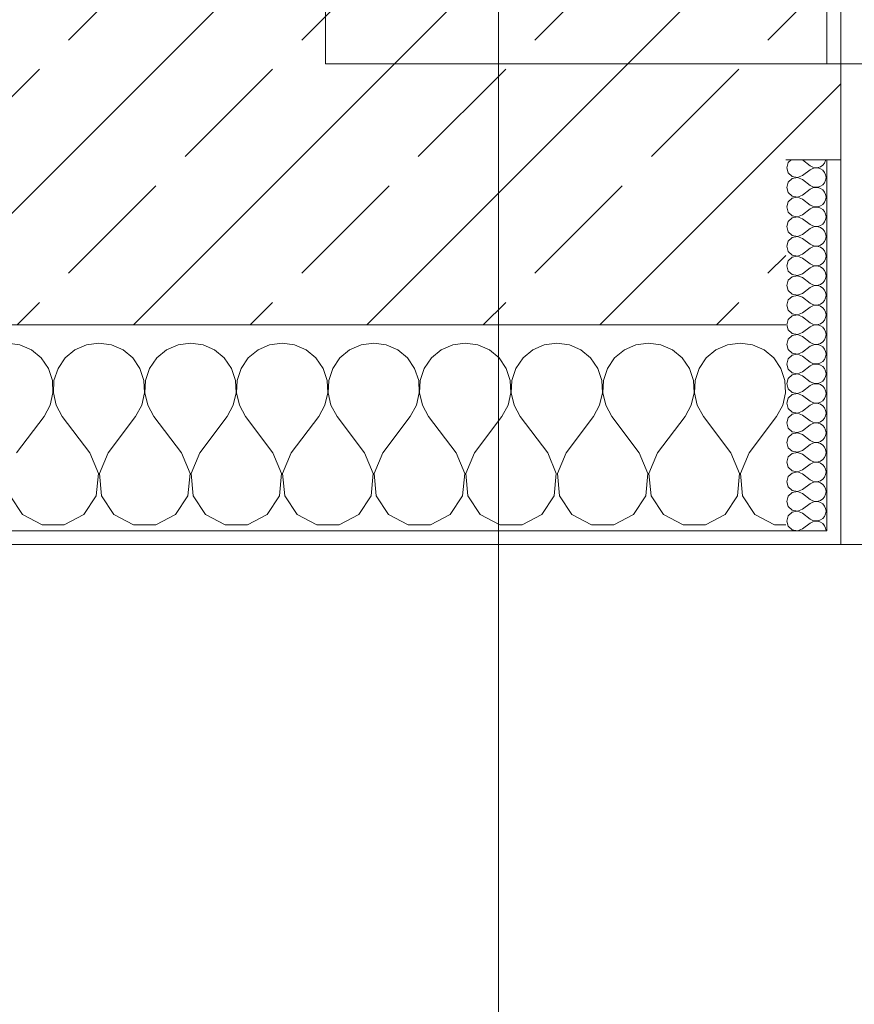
# Model space of a CAD drawing. Header units: metres. Extents: x -3.6 to 84.5, y -11 to 16.8.
# Tile 205 of 256: x 40.142 to 40.75, y -0.49 to 0.227. Entities that reach past the tile are written whole.
import ezdxf

# ---------------------------------------------------------------- set-up
doc = ezdxf.new("R2010")
doc.units = ezdxf.units.M
doc.header["$MEASUREMENT"] = 0
for name, color, linetype in [('154 - Bemaßung_ Beschriftung.Ausbau - Deckenspiegel', 7, 'Continuous'), ('604 - Struktur.Wand Aussen', 7, 'Continuous'), ('Neubau_401 - Zone.Raum_ Raumbegrenzung_ Whg.', 7, 'Continuous'), ('Neubau_653 - Abdeckung.TB Verkofferung', 7, 'Continuous')]:
    doc.layers.add(name, color=color, linetype=linetype)
doc.styles.add('ERSTELLTER_STIL_2', font='txt')
doc.dimstyles.new('ERSTELLTER_STIL__3', dxfattribs={"dimtxt": 0.1, "dimasz": 0.0532, "dimexe": 0.18, "dimexo": 0.0625, "dimgap": 0, "dimtad": 1, "dimtih": 1, "dimtoh": 1, "dimzin": 0, "dimdsep": 46, "dimtxsty": 'ERSTELLTER_STIL_2', "dimblk": 'ARROWHEAD_2', "dimblk1": 'ARROWHEAD_2', "dimblk2": 'ARROWHEAD_2', "dimcen": 0.09, "dimse1": 1, "dimse2": 1, "dimclrd": 7, "dimclre": 7, "dimclrt": 7, "dimazin": 0, "dimtfac": 1, "dimtdec": 4, "dimtmove": 0, "dimatfit": 3, "dimfxl": 1, "dimtolj": 1, "dimtzin": 0, "dimarcsym": 0})
pattern_1 = [(0, (0, 0), (0, 0.08660254), [0, -0.05]), (0, (0.025, 0.0433), (0, 0.08660254), [0, -0.05])]

# ---------------------------------------------------------------- blocks, each defined once
blk = doc.blocks.new('*X85')
at = {"layer": '604 - Struktur.Wand Aussen', "color": 7, "linetype": 'Continuous', "lineweight": 5}
for p, q in [((40.14244, -0.0096), (40.13333, -0.00833)), ((40.15086, -0.01331), (40.14244, -0.0096)), ((40.15794, -0.01918), (40.15086, -0.01331)), ((40.18248, -0.01331), (40.17539, -0.01918)), ((40.19089, -0.0096), (40.18248, -0.01331)), ((40.2, -0.00833), (40.19089, -0.0096)), ((40.20911, -0.0096), (40.2, -0.00833)), ((40.21752, -0.01331), (40.20911, -0.0096)), ((40.22461, -0.01918), (40.21752, -0.01331)), ((40.24914, -0.01331), (40.24206, -0.01918)), ((40.25756, -0.0096), (40.24914, -0.01331)), ((40.26667, -0.00833), (40.25756, -0.0096)), ((40.27578, -0.0096), (40.26667, -0.00833)), ((40.28419, -0.01331), (40.27578, -0.0096)), ((40.29127, -0.01918), (40.28419, -0.01331)), ((40.31581, -0.01331), (40.30873, -0.01918)), ((40.32422, -0.0096), (40.31581, -0.01331)), ((40.33333, -0.00833), (40.32422, -0.0096)), ((40.34244, -0.0096), (40.33333, -0.00833)), ((40.35086, -0.01331), (40.34244, -0.0096)), ((40.35794, -0.01918), (40.35086, -0.01331)), ((40.38248, -0.01331), (40.37539, -0.01918)), ((40.39089, -0.0096), (40.38248, -0.01331)), ((40.4, -0.00833), (40.39089, -0.0096)), ((40.40911, -0.0096), (40.4, -0.00833)), ((40.41752, -0.01331), (40.40911, -0.0096)), ((40.42461, -0.01918), (40.41752, -0.01331)), ((40.44914, -0.01331), (40.44206, -0.01918)), ((40.45756, -0.0096), (40.44914, -0.01331)), ((40.46667, -0.00833), (40.45756, -0.0096)), ((40.47578, -0.0096), (40.46667, -0.00833)), ((40.48419, -0.01331), (40.47578, -0.0096)), ((40.49127, -0.01918), (40.48419, -0.01331)), ((40.51581, -0.01331), (40.50873, -0.01918)), ((40.52422, -0.0096), (40.51581, -0.01331)), ((40.53333, -0.00833), (40.52422, -0.0096)), ((40.54244, -0.0096), (40.53333, -0.00833)), ((40.55086, -0.01331), (40.54244, -0.0096)), ((40.55794, -0.01918), (40.55086, -0.01331)), ((40.58248, -0.01331), (40.57539, -0.01918)), ((40.59089, -0.0096), (40.58248, -0.01331)), ((40.6, -0.00833), (40.59089, -0.0096)), ((40.60911, -0.0096), (40.6, -0.00833)), ((40.61752, -0.01331), (40.60911, -0.0096)), ((40.62461, -0.01918), (40.61752, -0.01331)), ((40.64914, -0.01331), (40.64206, -0.01918)), ((40.65756, -0.0096), (40.64914, -0.01331)), ((40.66667, -0.00833), (40.65756, -0.0096)), ((40.67578, -0.0096), (40.66667, -0.00833)), ((40.68419, -0.01331), (40.67578, -0.0096)), ((40.69127, -0.01918), (40.68419, -0.01331)), ((40.16315, -0.02676), (40.15794, -0.01918)), ((40.17539, -0.01918), (40.17019, -0.02676)), ((40.22981, -0.02676), (40.22461, -0.01918)), ((40.24206, -0.01918), (40.23685, -0.02676)), ((40.29648, -0.02676), (40.29127, -0.01918)), ((40.30873, -0.01918), (40.30352, -0.02676)), ((40.36315, -0.02676), (40.35794, -0.01918)), ((40.37539, -0.01918), (40.37019, -0.02676)), ((40.42981, -0.02676), (40.42461, -0.01918)), ((40.44206, -0.01918), (40.43685, -0.02676)), ((40.49648, -0.02676), (40.49127, -0.01918)), ((40.50873, -0.01918), (40.50352, -0.02676)), ((40.56315, -0.02676), (40.55794, -0.01918)), ((40.57539, -0.01918), (40.57019, -0.02676)), ((40.62981, -0.02676), (40.62461, -0.01918)), ((40.64206, -0.01918), (40.63685, -0.02676)), ((40.69648, -0.02676), (40.69127, -0.01918)), ((40.16609, -0.03547), (40.16315, -0.02676)), ((40.17019, -0.02676), (40.16725, -0.03547)), ((40.23275, -0.03547), (40.22981, -0.02676)), ((40.23685, -0.02676), (40.23391, -0.03547)), ((40.29942, -0.03547), (40.29648, -0.02676)), ((40.30352, -0.02676), (40.30058, -0.03547)), ((40.36609, -0.03547), (40.36315, -0.02676)), ((40.37019, -0.02676), (40.36725, -0.03547)), ((40.43275, -0.03547), (40.42981, -0.02676)), ((40.43685, -0.02676), (40.43391, -0.03547)), ((40.49942, -0.03547), (40.49648, -0.02676)), ((40.50352, -0.02676), (40.50058, -0.03547)), ((40.56609, -0.03547), (40.56315, -0.02676)), ((40.57019, -0.02676), (40.56725, -0.03547)), ((40.63275, -0.03547), (40.62981, -0.02676)), ((40.63685, -0.02676), (40.63391, -0.03547)), ((40.69942, -0.03547), (40.69648, -0.02676)), ((40.16653, -0.04466), (40.16609, -0.03547)), ((40.16725, -0.03547), (40.1668, -0.04466)), ((40.2332, -0.04466), (40.23275, -0.03547)), ((40.23391, -0.03547), (40.23347, -0.04466)), ((40.29987, -0.04466), (40.29942, -0.03547)), ((40.30058, -0.03547), (40.30013, -0.04466)), ((40.36653, -0.04466), (40.36609, -0.03547)), ((40.36725, -0.03547), (40.3668, -0.04466)), ((40.4332, -0.04466), (40.43275, -0.03547)), ((40.43391, -0.03547), (40.43347, -0.04466)), ((40.49987, -0.04466), (40.49942, -0.03547)), ((40.50058, -0.03547), (40.50013, -0.04466)), ((40.56653, -0.04466), (40.56609, -0.03547)), ((40.56725, -0.03547), (40.5668, -0.04466)), ((40.6332, -0.04466), (40.63275, -0.03547)), ((40.63391, -0.03547), (40.63347, -0.04466)), ((40.69987, -0.04466), (40.69942, -0.03547)), ((40.16445, -0.05362), (40.16653, -0.04466)), ((40.1668, -0.04466), (40.16888, -0.05362)), ((40.23112, -0.05362), (40.2332, -0.04466)), ((40.23347, -0.04466), (40.23555, -0.05362)), ((40.29778, -0.05362), (40.29987, -0.04466)), ((40.30013, -0.04466), (40.30222, -0.05362)), ((40.36445, -0.05362), (40.36653, -0.04466)), ((40.3668, -0.04466), (40.36888, -0.05362)), ((40.43112, -0.05362), (40.4332, -0.04466)), ((40.43347, -0.04466), (40.43555, -0.05362)), ((40.49778, -0.05362), (40.49987, -0.04466)), ((40.50013, -0.04466), (40.50222, -0.05362)), ((40.56445, -0.05362), (40.56653, -0.04466)), ((40.5668, -0.04466), (40.56888, -0.05362)), ((40.63112, -0.05362), (40.6332, -0.04466)), ((40.63347, -0.04466), (40.63555, -0.05362)), ((40.69778, -0.05362), (40.69987, -0.04466)), ((40.16, -0.06167), (40.16445, -0.05362)), ((40.16888, -0.05362), (40.17333, -0.06167)), ((40.22667, -0.06167), (40.23112, -0.05362)), ((40.23555, -0.05362), (40.24, -0.06167)), ((40.29333, -0.06167), (40.29778, -0.05362)), ((40.30222, -0.05362), (40.30667, -0.06167)), ((40.36, -0.06167), (40.36445, -0.05362)), ((40.36888, -0.05362), (40.37333, -0.06167)), ((40.42667, -0.06167), (40.43112, -0.05362)), ((40.43555, -0.05362), (40.44, -0.06167)), ((40.49333, -0.06167), (40.49778, -0.05362)), ((40.50222, -0.05362), (40.50667, -0.06167)), ((40.56, -0.06167), (40.56445, -0.05362)), ((40.56888, -0.05362), (40.57333, -0.06167)), ((40.62667, -0.06167), (40.63112, -0.05362)), ((40.63555, -0.05362), (40.64, -0.06167)), ((40.69333, -0.06167), (40.69778, -0.05362)), ((40.14, -0.08833), (40.16, -0.06167)), ((40.19333, -0.08833), (40.17333, -0.06167)), ((40.20667, -0.08833), (40.22667, -0.06167)), ((40.26, -0.08833), (40.24, -0.06167)), ((40.27333, -0.08833), (40.29333, -0.06167)), ((40.32667, -0.08833), (40.30667, -0.06167)), ((40.34, -0.08833), (40.36, -0.06167)), ((40.39333, -0.08833), (40.37333, -0.06167)), ((40.40667, -0.08833), (40.42667, -0.06167)), ((40.46, -0.08833), (40.44, -0.06167)), ((40.47333, -0.08833), (40.49333, -0.06167)), ((40.52667, -0.08833), (40.50667, -0.06167)), ((40.54, -0.08833), (40.56, -0.06167)), ((40.59333, -0.08833), (40.57333, -0.06167)), ((40.60667, -0.08833), (40.62667, -0.06167)), ((40.66, -0.08833), (40.64, -0.06167)), ((40.67333, -0.08833), (40.69333, -0.06167)), ((40.19962, -0.1033), (40.19333, -0.08833)), ((40.20667, -0.08833), (40.20038, -0.1033)), ((40.26629, -0.1033), (40.26, -0.08833)), ((40.27333, -0.08833), (40.26705, -0.1033)), ((40.33295, -0.1033), (40.32667, -0.08833)), ((40.34, -0.08833), (40.33371, -0.1033)), ((40.39962, -0.1033), (40.39333, -0.08833)), ((40.40667, -0.08833), (40.40038, -0.1033)), ((40.46629, -0.1033), (40.46, -0.08833)), ((40.47333, -0.08833), (40.46705, -0.1033)), ((40.53295, -0.1033), (40.52667, -0.08833)), ((40.54, -0.08833), (40.53371, -0.1033)), ((40.59962, -0.1033), (40.59333, -0.08833)), ((40.60667, -0.08833), (40.60038, -0.1033)), ((40.66629, -0.1033), (40.66, -0.08833)), ((40.67333, -0.08833), (40.66705, -0.1033)), ((40.19808, -0.11947), (40.19962, -0.1033)), ((40.20038, -0.1033), (40.20192, -0.11947)), ((40.26475, -0.11947), (40.26629, -0.1033)), ((40.26705, -0.1033), (40.26858, -0.11947)), ((40.33142, -0.11947), (40.33295, -0.1033)), ((40.33371, -0.1033), (40.33525, -0.11947)), ((40.39808, -0.11947), (40.39962, -0.1033)), ((40.40038, -0.1033), (40.40192, -0.11947)), ((40.46475, -0.11947), (40.46629, -0.1033)), ((40.46705, -0.1033), (40.46858, -0.11947)), ((40.53142, -0.11947), (40.53295, -0.1033)), ((40.53371, -0.1033), (40.53525, -0.11947)), ((40.59808, -0.11947), (40.59962, -0.1033)), ((40.60038, -0.1033), (40.60192, -0.11947)), ((40.66475, -0.11947), (40.66629, -0.1033)), ((40.66705, -0.1033), (40.66858, -0.11947)), ((40.13525, -0.11947), (40.14424, -0.13299)), ((40.1891, -0.13299), (40.19808, -0.11947)), ((40.20192, -0.11947), (40.2109, -0.13299)), ((40.25576, -0.13299), (40.26475, -0.11947)), ((40.26858, -0.11947), (40.27757, -0.13299)), ((40.32243, -0.13299), (40.33142, -0.11947)), ((40.33525, -0.11947), (40.34424, -0.13299)), ((40.3891, -0.13299), (40.39808, -0.11947)), ((40.40192, -0.11947), (40.4109, -0.13299)), ((40.45576, -0.13299), (40.46475, -0.11947)), ((40.46858, -0.11947), (40.47757, -0.13299)), ((40.52243, -0.13299), (40.53142, -0.11947)), ((40.53525, -0.11947), (40.54424, -0.13299)), ((40.5891, -0.13299), (40.59808, -0.11947)), ((40.60192, -0.11947), (40.6109, -0.13299)), ((40.65576, -0.13299), (40.66475, -0.11947)), ((40.66858, -0.11947), (40.67757, -0.13299)), ((40.14424, -0.13299), (40.15855, -0.14066)), ((40.17479, -0.14066), (40.1891, -0.13299)), ((40.2109, -0.13299), (40.22521, -0.14066)), ((40.24145, -0.14066), (40.25576, -0.13299)), ((40.27757, -0.13299), (40.29188, -0.14066)), ((40.30812, -0.14066), (40.32243, -0.13299)), ((40.34424, -0.13299), (40.35855, -0.14066)), ((40.37479, -0.14066), (40.3891, -0.13299)), ((40.4109, -0.13299), (40.42521, -0.14066)), ((40.44145, -0.14066), (40.45576, -0.13299)), ((40.47757, -0.13299), (40.49188, -0.14066)), ((40.50812, -0.14066), (40.52243, -0.13299)), ((40.54424, -0.13299), (40.55855, -0.14066)), ((40.57479, -0.14066), (40.5891, -0.13299)), ((40.6109, -0.13299), (40.62521, -0.14066)), ((40.64145, -0.14066), (40.65576, -0.13299)), ((40.67757, -0.13299), (40.69188, -0.14066)), ((40.15855, -0.14066), (40.17479, -0.14066)), ((40.22521, -0.14066), (40.24145, -0.14066)), ((40.29188, -0.14066), (40.30812, -0.14066)), ((40.35855, -0.14066), (40.37479, -0.14066)), ((40.42521, -0.14066), (40.44145, -0.14066)), ((40.49188, -0.14066), (40.50812, -0.14066)), ((40.55855, -0.14066), (40.57479, -0.14066)), ((40.62521, -0.14066), (40.64145, -0.14066)), ((40.69188, -0.14066), (40.7, -0.14066))]:
    blk.add_line(p, q, dxfattribs=at)
blk = doc.blocks.new('*X96')
at = {"layer": '604 - Struktur.Wand Aussen', "color": 7, "linetype": 'Continuous', "lineweight": 5}
for p, q in [((40.70178, 0.12304), (40.70071, 0.11929)), ((40.70392, 0.125), (40.70178, 0.12304)), ((40.71214, 0.125), (40.71786, 0.12071)), ((40.72696, 0.12116), (40.72822, 0.12267)), ((40.72822, 0.12267), (40.72901, 0.12448)), ((40.72901, 0.12448), (40.72909, 0.125)), ((40.70071, 0.11929), (40.70178, 0.11553)), ((40.70178, 0.11553), (40.70466, 0.1129)), ((40.71214, 0.11357), (40.71786, 0.11786)), ((40.71786, 0.12071), (40.71958, 0.11976)), ((40.71958, 0.11881), (40.71786, 0.11786)), ((40.71958, 0.11976), (40.7215, 0.11931)), ((40.7215, 0.11926), (40.71958, 0.11881)), ((40.7215, 0.11931), (40.72347, 0.11941)), ((40.72347, 0.11916), (40.7215, 0.11926)), ((40.72347, 0.11941), (40.72534, 0.12004)), ((40.72534, 0.11853), (40.72347, 0.11916)), ((40.72534, 0.12004), (40.72696, 0.12116)), ((40.72696, 0.11742), (40.72534, 0.11853)), ((40.72822, 0.1159), (40.72696, 0.11742)), ((40.72901, 0.11409), (40.72822, 0.1159)), ((40.70178, 0.10876), (40.70071, 0.105)), ((40.70466, 0.11139), (40.70178, 0.10876)), ((40.70466, 0.1129), (40.7085, 0.11217)), ((40.7085, 0.11211), (40.70466, 0.11139)), ((40.7085, 0.11217), (40.71214, 0.11357)), ((40.71214, 0.11071), (40.7085, 0.11211)), ((40.71214, 0.11071), (40.71786, 0.10643)), ((40.72696, 0.10687), (40.72822, 0.10839)), ((40.72822, 0.10839), (40.72901, 0.11019)), ((40.72929, 0.11214), (40.72901, 0.11409)), ((40.72901, 0.11019), (40.72929, 0.11214)), ((40.70071, 0.105), (40.70178, 0.10124)), ((40.70178, 0.10124), (40.70466, 0.09861)), ((40.71214, 0.09929), (40.71786, 0.10357)), ((40.71786, 0.10643), (40.71958, 0.10547)), ((40.71958, 0.10453), (40.71786, 0.10357)), ((40.71958, 0.10547), (40.7215, 0.10503)), ((40.7215, 0.10497), (40.71958, 0.10453)), ((40.7215, 0.10503), (40.72347, 0.10512)), ((40.72347, 0.10488), (40.7215, 0.10497)), ((40.72347, 0.10512), (40.72534, 0.10575)), ((40.72534, 0.10425), (40.72347, 0.10488)), ((40.72534, 0.10575), (40.72696, 0.10687)), ((40.72696, 0.10313), (40.72534, 0.10425)), ((40.72822, 0.10161), (40.72696, 0.10313)), ((40.72901, 0.09981), (40.72822, 0.10161)), ((40.70178, 0.09447), (40.70071, 0.09071)), ((40.70466, 0.0971), (40.70178, 0.09447)), ((40.70466, 0.09861), (40.7085, 0.09789)), ((40.7085, 0.09783), (40.70466, 0.0971)), ((40.7085, 0.09789), (40.71214, 0.09929)), ((40.71214, 0.09643), (40.7085, 0.09783)), ((40.71214, 0.09643), (40.71786, 0.09214)), ((40.72696, 0.09258), (40.72822, 0.0941)), ((40.72822, 0.0941), (40.72901, 0.09591)), ((40.72929, 0.09786), (40.72901, 0.09981)), ((40.72901, 0.09591), (40.72929, 0.09786)), ((40.70071, 0.09071), (40.70178, 0.08696)), ((40.70178, 0.08696), (40.70466, 0.08433)), ((40.71214, 0.085), (40.71786, 0.08929)), ((40.71786, 0.09214), (40.71958, 0.09119)), ((40.71958, 0.09024), (40.71786, 0.08929)), ((40.71958, 0.09119), (40.7215, 0.09074)), ((40.7215, 0.09069), (40.71958, 0.09024)), ((40.7215, 0.09074), (40.72347, 0.09084)), ((40.72347, 0.09059), (40.7215, 0.09069)), ((40.72347, 0.09084), (40.72534, 0.09147)), ((40.72534, 0.08996), (40.72347, 0.09059)), ((40.72534, 0.09147), (40.72696, 0.09258)), ((40.72696, 0.08884), (40.72534, 0.08996)), ((40.72822, 0.08733), (40.72696, 0.08884)), ((40.72901, 0.08552), (40.72822, 0.08733)), ((40.70178, 0.08018), (40.70071, 0.07643)), ((40.70466, 0.08282), (40.70178, 0.08018)), ((40.70466, 0.08433), (40.7085, 0.0836)), ((40.7085, 0.08354), (40.70466, 0.08282)), ((40.7085, 0.0836), (40.71214, 0.085)), ((40.71214, 0.08214), (40.7085, 0.08354)), ((40.71214, 0.08214), (40.71786, 0.07786)), ((40.72696, 0.0783), (40.72822, 0.07982)), ((40.72822, 0.07982), (40.72901, 0.08162)), ((40.72929, 0.08357), (40.72901, 0.08552)), ((40.72901, 0.08162), (40.72929, 0.08357)), ((40.70071, 0.07643), (40.70178, 0.07267)), ((40.70178, 0.07267), (40.70466, 0.07004)), ((40.71214, 0.07071), (40.71786, 0.075)), ((40.71786, 0.07786), (40.71958, 0.0769)), ((40.71958, 0.07595), (40.71786, 0.075)), ((40.71958, 0.0769), (40.7215, 0.07646)), ((40.7215, 0.0764), (40.71958, 0.07595)), ((40.7215, 0.07646), (40.72347, 0.07655)), ((40.72347, 0.0763), (40.7215, 0.0764)), ((40.72347, 0.07655), (40.72534, 0.07718)), ((40.72534, 0.07567), (40.72347, 0.0763)), ((40.72534, 0.07718), (40.72696, 0.0783)), ((40.72696, 0.07456), (40.72534, 0.07567)), ((40.72822, 0.07304), (40.72696, 0.07456)), ((40.72901, 0.07124), (40.72822, 0.07304)), ((40.70178, 0.0659), (40.70071, 0.06214)), ((40.70466, 0.06853), (40.70178, 0.0659)), ((40.70466, 0.07004), (40.7085, 0.06931)), ((40.7085, 0.06926), (40.70466, 0.06853)), ((40.7085, 0.06931), (40.71214, 0.07071)), ((40.71214, 0.06786), (40.7085, 0.06926)), ((40.71214, 0.06786), (40.71786, 0.06357)), ((40.72696, 0.06401), (40.72822, 0.06553)), ((40.72822, 0.06553), (40.72901, 0.06733)), ((40.72929, 0.06929), (40.72901, 0.07124)), ((40.72901, 0.06733), (40.72929, 0.06929)), ((40.70071, 0.06214), (40.70178, 0.05839)), ((40.70178, 0.05839), (40.70466, 0.05575)), ((40.71214, 0.05643), (40.71786, 0.06071)), ((40.71786, 0.06357), (40.71958, 0.06262)), ((40.71958, 0.06167), (40.71786, 0.06071)), ((40.71958, 0.06262), (40.7215, 0.06217)), ((40.7215, 0.06211), (40.71958, 0.06167)), ((40.7215, 0.06217), (40.72347, 0.06227)), ((40.72347, 0.06202), (40.7215, 0.06211)), ((40.72347, 0.06227), (40.72534, 0.0629)), ((40.72534, 0.06139), (40.72347, 0.06202)), ((40.72534, 0.0629), (40.72696, 0.06401)), ((40.72696, 0.06027), (40.72534, 0.06139)), ((40.72822, 0.05876), (40.72696, 0.06027)), ((40.72901, 0.05695), (40.72822, 0.05876)), ((40.70178, 0.05161), (40.70071, 0.04786)), ((40.70466, 0.05425), (40.70178, 0.05161)), ((40.70466, 0.05575), (40.7085, 0.05503)), ((40.7085, 0.05497), (40.70466, 0.05425)), ((40.7085, 0.05503), (40.71214, 0.05643)), ((40.71214, 0.05357), (40.7085, 0.05497)), ((40.71214, 0.05357), (40.71786, 0.04929)), ((40.72696, 0.04973), (40.72822, 0.05124)), ((40.72822, 0.05124), (40.72901, 0.05305)), ((40.72929, 0.055), (40.72901, 0.05695)), ((40.72901, 0.05305), (40.72929, 0.055)), ((40.70071, 0.04786), (40.70178, 0.0441)), ((40.70178, 0.0441), (40.70466, 0.04147)), ((40.71214, 0.04214), (40.71786, 0.04643)), ((40.71786, 0.04929), (40.71958, 0.04833)), ((40.71958, 0.04738), (40.71786, 0.04643)), ((40.71958, 0.04833), (40.7215, 0.04789)), ((40.7215, 0.04783), (40.71958, 0.04738)), ((40.7215, 0.04789), (40.72347, 0.04798)), ((40.72347, 0.04773), (40.7215, 0.04783)), ((40.72347, 0.04798), (40.72534, 0.04861)), ((40.72534, 0.0471), (40.72347, 0.04773)), ((40.72534, 0.04861), (40.72696, 0.04973)), ((40.72696, 0.04599), (40.72534, 0.0471)), ((40.72822, 0.04447), (40.72696, 0.04599)), ((40.72901, 0.04267), (40.72822, 0.04447)), ((40.70178, 0.03733), (40.70071, 0.03357)), ((40.70466, 0.03996), (40.70178, 0.03733)), ((40.70466, 0.04147), (40.7085, 0.04074)), ((40.7085, 0.04069), (40.70466, 0.03996)), ((40.7085, 0.04074), (40.71214, 0.04214)), ((40.71214, 0.03929), (40.7085, 0.04069)), ((40.71214, 0.03929), (40.71786, 0.035)), ((40.72696, 0.03544), (40.72822, 0.03696)), ((40.72822, 0.03696), (40.72901, 0.03876)), ((40.72929, 0.04071), (40.72901, 0.04267)), ((40.72901, 0.03876), (40.72929, 0.04071)), ((40.70071, 0.03357), (40.70178, 0.02982)), ((40.70178, 0.02982), (40.70466, 0.02718)), ((40.71214, 0.02786), (40.71786, 0.03214)), ((40.71786, 0.035), (40.71958, 0.03405)), ((40.71958, 0.0331), (40.71786, 0.03214)), ((40.71958, 0.03405), (40.7215, 0.0336)), ((40.7215, 0.03354), (40.71958, 0.0331)), ((40.7215, 0.0336), (40.72347, 0.0337)), ((40.72347, 0.03345), (40.7215, 0.03354)), ((40.72347, 0.0337), (40.72534, 0.03433)), ((40.72534, 0.03282), (40.72347, 0.03345)), ((40.72534, 0.03433), (40.72696, 0.03544)), ((40.72696, 0.0317), (40.72534, 0.03282)), ((40.72822, 0.03018), (40.72696, 0.0317)), ((40.72901, 0.02838), (40.72822, 0.03018)), ((40.70178, 0.02304), (40.70071, 0.01929)), ((40.70466, 0.02567), (40.70178, 0.02304)), ((40.70466, 0.02718), (40.7085, 0.02646)), ((40.7085, 0.0264), (40.70466, 0.02567)), ((40.7085, 0.02646), (40.71214, 0.02786)), ((40.71214, 0.025), (40.7085, 0.0264)), ((40.71214, 0.025), (40.71786, 0.02071)), ((40.72696, 0.02116), (40.72822, 0.02267)), ((40.72822, 0.02267), (40.72901, 0.02448)), ((40.72929, 0.02643), (40.72901, 0.02838)), ((40.72901, 0.02448), (40.72929, 0.02643)), ((40.70071, 0.01929), (40.70178, 0.01553)), ((40.70178, 0.01553), (40.70466, 0.0129)), ((40.71214, 0.01357), (40.71786, 0.01786)), ((40.71786, 0.02071), (40.71958, 0.01976)), ((40.71958, 0.01881), (40.71786, 0.01786)), ((40.71958, 0.01976), (40.7215, 0.01931)), ((40.7215, 0.01926), (40.71958, 0.01881)), ((40.7215, 0.01931), (40.72347, 0.01941)), ((40.72347, 0.01916), (40.7215, 0.01926)), ((40.72347, 0.01941), (40.72534, 0.02004)), ((40.72534, 0.01853), (40.72347, 0.01916)), ((40.72534, 0.02004), (40.72696, 0.02116)), ((40.72696, 0.01742), (40.72534, 0.01853)), ((40.72822, 0.0159), (40.72696, 0.01742)), ((40.72901, 0.01409), (40.72822, 0.0159)), ((40.70178, 0.00876), (40.70071, 0.005)), ((40.70466, 0.01139), (40.70178, 0.00876)), ((40.70466, 0.0129), (40.7085, 0.01217)), ((40.7085, 0.01211), (40.70466, 0.01139)), ((40.7085, 0.01217), (40.71214, 0.01357)), ((40.71214, 0.01071), (40.7085, 0.01211)), ((40.71214, 0.01071), (40.71786, 0.00643)), ((40.72696, 0.00687), (40.72822, 0.00839)), ((40.72822, 0.00839), (40.72901, 0.01019)), ((40.72929, 0.01214), (40.72901, 0.01409)), ((40.72901, 0.01019), (40.72929, 0.01214)), ((40.70071, 0.005), (40.70178, 0.00124)), ((40.70178, 0.00124), (40.70466, -0.00139)), ((40.71214, -0.00071), (40.71786, 0.00357)), ((40.71786, 0.00643), (40.71958, 0.00547)), ((40.71958, 0.00453), (40.71786, 0.00357)), ((40.71958, 0.00547), (40.7215, 0.00503)), ((40.7215, 0.00497), (40.71958, 0.00453)), ((40.7215, 0.00503), (40.72347, 0.00512)), ((40.72347, 0.00488), (40.7215, 0.00497)), ((40.72347, 0.00512), (40.72534, 0.00575)), ((40.72534, 0.00425), (40.72347, 0.00488)), ((40.72534, 0.00575), (40.72696, 0.00687)), ((40.72696, 0.00313), (40.72534, 0.00425)), ((40.72822, 0.00161), (40.72696, 0.00313)), ((40.72901, -0.00019), (40.72822, 0.00161)), ((40.70178, -0.00553), (40.70071, -0.00929)), ((40.70466, -0.0029), (40.70178, -0.00553)), ((40.70466, -0.00139), (40.7085, -0.00211)), ((40.7085, -0.00217), (40.70466, -0.0029)), ((40.7085, -0.00211), (40.71214, -0.00071)), ((40.71214, -0.00357), (40.7085, -0.00217)), ((40.71214, -0.00357), (40.71786, -0.00786)), ((40.72696, -0.00742), (40.72822, -0.0059)), ((40.72822, -0.0059), (40.72901, -0.00409)), ((40.72929, -0.00214), (40.72901, -0.00019)), ((40.72901, -0.00409), (40.72929, -0.00214)), ((40.70071, -0.00929), (40.70178, -0.01304)), ((40.70178, -0.01304), (40.70466, -0.01567)), ((40.71214, -0.015), (40.71786, -0.01071)), ((40.71786, -0.00786), (40.71958, -0.00881)), ((40.71958, -0.00976), (40.71786, -0.01071)), ((40.71958, -0.00881), (40.7215, -0.00926)), ((40.7215, -0.00931), (40.71958, -0.00976)), ((40.7215, -0.00926), (40.72347, -0.00916)), ((40.72347, -0.00941), (40.7215, -0.00931)), ((40.72347, -0.00916), (40.72534, -0.00853)), ((40.72534, -0.01004), (40.72347, -0.00941)), ((40.72534, -0.00853), (40.72696, -0.00742)), ((40.72696, -0.01116), (40.72534, -0.01004)), ((40.72822, -0.01267), (40.72696, -0.01116)), ((40.72901, -0.01448), (40.72822, -0.01267)), ((40.70178, -0.01982), (40.70071, -0.02357)), ((40.70466, -0.01718), (40.70178, -0.01982)), ((40.70466, -0.01567), (40.7085, -0.0164)), ((40.7085, -0.01646), (40.70466, -0.01718)), ((40.7085, -0.0164), (40.71214, -0.015)), ((40.71214, -0.01786), (40.7085, -0.01646)), ((40.71214, -0.01786), (40.71786, -0.02214)), ((40.72696, -0.0217), (40.72822, -0.02018)), ((40.72822, -0.02018), (40.72901, -0.01838)), ((40.72929, -0.01643), (40.72901, -0.01448)), ((40.72901, -0.01838), (40.72929, -0.01643)), ((40.70071, -0.02357), (40.70178, -0.02733)), ((40.70178, -0.02733), (40.70466, -0.02996)), ((40.71214, -0.02929), (40.71786, -0.025)), ((40.71786, -0.02214), (40.71958, -0.0231)), ((40.71958, -0.02405), (40.71786, -0.025)), ((40.71958, -0.0231), (40.7215, -0.02354)), ((40.7215, -0.0236), (40.71958, -0.02405)), ((40.7215, -0.02354), (40.72347, -0.02345)), ((40.72347, -0.0237), (40.7215, -0.0236)), ((40.72347, -0.02345), (40.72534, -0.02282)), ((40.72534, -0.02433), (40.72347, -0.0237)), ((40.72534, -0.02282), (40.72696, -0.0217)), ((40.72696, -0.02544), (40.72534, -0.02433)), ((40.72822, -0.02696), (40.72696, -0.02544)), ((40.72901, -0.02876), (40.72822, -0.02696)), ((40.70178, -0.0341), (40.70071, -0.03786)), ((40.70466, -0.03147), (40.70178, -0.0341)), ((40.70466, -0.02996), (40.7085, -0.03069)), ((40.7085, -0.03074), (40.70466, -0.03147)), ((40.7085, -0.03069), (40.71214, -0.02929)), ((40.71214, -0.03214), (40.7085, -0.03074)), ((40.71214, -0.03214), (40.71786, -0.03643)), ((40.72696, -0.03599), (40.72822, -0.03447)), ((40.72822, -0.03447), (40.72901, -0.03267)), ((40.72929, -0.03071), (40.72901, -0.02876)), ((40.72901, -0.03267), (40.72929, -0.03071)), ((40.70071, -0.03786), (40.70178, -0.04161)), ((40.70178, -0.04161), (40.70466, -0.04425)), ((40.71214, -0.04357), (40.71786, -0.03929)), ((40.71786, -0.03643), (40.71958, -0.03738)), ((40.71958, -0.03833), (40.71786, -0.03929)), ((40.71958, -0.03738), (40.7215, -0.03783)), ((40.7215, -0.03789), (40.71958, -0.03833)), ((40.7215, -0.03783), (40.72347, -0.03773)), ((40.72347, -0.03798), (40.7215, -0.03789)), ((40.72347, -0.03773), (40.72534, -0.0371)), ((40.72534, -0.03861), (40.72347, -0.03798)), ((40.72534, -0.0371), (40.72696, -0.03599)), ((40.72696, -0.03973), (40.72534, -0.03861)), ((40.72822, -0.04124), (40.72696, -0.03973)), ((40.72901, -0.04305), (40.72822, -0.04124)), ((40.70178, -0.04839), (40.70071, -0.05214)), ((40.70466, -0.04575), (40.70178, -0.04839)), ((40.70466, -0.04425), (40.7085, -0.04497)), ((40.7085, -0.04503), (40.70466, -0.04575)), ((40.7085, -0.04497), (40.71214, -0.04357)), ((40.71214, -0.04643), (40.7085, -0.04503)), ((40.71214, -0.04643), (40.71786, -0.05071)), ((40.72696, -0.05027), (40.72822, -0.04876)), ((40.72822, -0.04876), (40.72901, -0.04695)), ((40.72929, -0.045), (40.72901, -0.04305)), ((40.72901, -0.04695), (40.72929, -0.045)), ((40.70071, -0.05214), (40.70178, -0.0559)), ((40.70178, -0.0559), (40.70466, -0.05853)), ((40.71214, -0.05786), (40.71786, -0.05357)), ((40.71786, -0.05071), (40.71958, -0.05167)), ((40.71958, -0.05262), (40.71786, -0.05357)), ((40.71958, -0.05167), (40.7215, -0.05211)), ((40.7215, -0.05217), (40.71958, -0.05262)), ((40.7215, -0.05211), (40.72347, -0.05202)), ((40.72347, -0.05227), (40.7215, -0.05217)), ((40.72347, -0.05202), (40.72534, -0.05139)), ((40.72534, -0.0529), (40.72347, -0.05227)), ((40.72534, -0.05139), (40.72696, -0.05027)), ((40.72696, -0.05401), (40.72534, -0.0529)), ((40.72822, -0.05553), (40.72696, -0.05401)), ((40.72901, -0.05733), (40.72822, -0.05553)), ((40.70178, -0.06267), (40.70071, -0.06643)), ((40.70466, -0.06004), (40.70178, -0.06267)), ((40.70466, -0.05853), (40.7085, -0.05926)), ((40.7085, -0.05931), (40.70466, -0.06004)), ((40.7085, -0.05926), (40.71214, -0.05786)), ((40.71214, -0.06071), (40.7085, -0.05931)), ((40.71214, -0.06071), (40.71786, -0.065)), ((40.72696, -0.06456), (40.72822, -0.06304)), ((40.72822, -0.06304), (40.72901, -0.06124)), ((40.72929, -0.05929), (40.72901, -0.05733)), ((40.72901, -0.06124), (40.72929, -0.05929)), ((40.70071, -0.06643), (40.70178, -0.07018)), ((40.70178, -0.07018), (40.70466, -0.07282)), ((40.71214, -0.07214), (40.71786, -0.06786)), ((40.71786, -0.065), (40.71958, -0.06595)), ((40.71958, -0.0669), (40.71786, -0.06786)), ((40.71958, -0.06595), (40.7215, -0.0664)), ((40.7215, -0.06646), (40.71958, -0.0669)), ((40.7215, -0.0664), (40.72347, -0.0663)), ((40.72347, -0.06655), (40.7215, -0.06646)), ((40.72347, -0.0663), (40.72534, -0.06567)), ((40.72534, -0.06718), (40.72347, -0.06655)), ((40.72534, -0.06567), (40.72696, -0.06456)), ((40.72696, -0.0683), (40.72534, -0.06718)), ((40.72822, -0.06982), (40.72696, -0.0683)), ((40.72901, -0.07162), (40.72822, -0.06982)), ((40.72929, -0.07357), (40.72901, -0.07162)), ((40.70178, -0.07696), (40.70071, -0.08071)), ((40.70466, -0.07433), (40.70178, -0.07696)), ((40.70466, -0.07282), (40.7085, -0.07354)), ((40.7085, -0.0736), (40.70466, -0.07433)), ((40.7085, -0.07354), (40.71214, -0.07214)), ((40.71214, -0.075), (40.7085, -0.0736)), ((40.71214, -0.075), (40.71786, -0.07929)), ((40.72696, -0.07884), (40.72822, -0.07733)), ((40.72822, -0.07733), (40.72901, -0.07552)), ((40.72901, -0.07552), (40.72929, -0.07357)), ((40.70071, -0.08071), (40.70178, -0.08447)), ((40.70178, -0.08447), (40.70466, -0.0871)), ((40.71214, -0.08643), (40.71786, -0.08214)), ((40.71786, -0.07929), (40.71958, -0.08024)), ((40.71958, -0.08119), (40.71786, -0.08214)), ((40.71958, -0.08024), (40.7215, -0.08069)), ((40.7215, -0.08074), (40.71958, -0.08119)), ((40.7215, -0.08069), (40.72347, -0.08059)), ((40.72347, -0.08084), (40.7215, -0.08074)), ((40.72347, -0.08059), (40.72534, -0.07996)), ((40.72534, -0.08147), (40.72347, -0.08084)), ((40.72534, -0.07996), (40.72696, -0.07884)), ((40.72696, -0.08258), (40.72534, -0.08147)), ((40.72822, -0.0841), (40.72696, -0.08258)), ((40.72901, -0.08591), (40.72822, -0.0841)), ((40.72929, -0.08786), (40.72901, -0.08591)), ((40.70178, -0.09124), (40.70071, -0.095)), ((40.70466, -0.08861), (40.70178, -0.09124)), ((40.70466, -0.0871), (40.7085, -0.08783)), ((40.7085, -0.08789), (40.70466, -0.08861)), ((40.7085, -0.08783), (40.71214, -0.08643)), ((40.71214, -0.08929), (40.7085, -0.08789)), ((40.71214, -0.08929), (40.71786, -0.09357)), ((40.72534, -0.09425), (40.72696, -0.09313)), ((40.72696, -0.09313), (40.72822, -0.09161)), ((40.72822, -0.09161), (40.72901, -0.08981)), ((40.72901, -0.08981), (40.72929, -0.08786)), ((40.70071, -0.095), (40.70178, -0.09876)), ((40.70178, -0.09876), (40.70466, -0.10139)), ((40.71214, -0.10071), (40.71786, -0.09643)), ((40.71786, -0.09357), (40.71958, -0.09453)), ((40.71958, -0.09547), (40.71786, -0.09643)), ((40.71958, -0.09453), (40.7215, -0.09497)), ((40.7215, -0.09503), (40.71958, -0.09547)), ((40.7215, -0.09497), (40.72347, -0.09488)), ((40.72347, -0.09512), (40.7215, -0.09503)), ((40.72347, -0.09488), (40.72534, -0.09425)), ((40.72534, -0.09575), (40.72347, -0.09512)), ((40.72696, -0.09687), (40.72534, -0.09575)), ((40.72822, -0.09839), (40.72696, -0.09687)), ((40.72901, -0.10019), (40.72822, -0.09839)), ((40.72929, -0.10214), (40.72901, -0.10019)), ((40.70178, -0.10553), (40.70071, -0.10929)), ((40.70466, -0.1029), (40.70178, -0.10553)), ((40.70466, -0.10139), (40.7085, -0.10211)), ((40.7085, -0.10217), (40.70466, -0.1029)), ((40.7085, -0.10211), (40.71214, -0.10071)), ((40.71214, -0.10357), (40.7085, -0.10217)), ((40.71214, -0.10357), (40.71786, -0.10786)), ((40.72534, -0.10853), (40.72696, -0.10742)), ((40.72696, -0.10742), (40.72822, -0.1059)), ((40.72822, -0.1059), (40.72901, -0.10409)), ((40.72901, -0.10409), (40.72929, -0.10214)), ((40.70071, -0.10929), (40.70178, -0.11304)), ((40.70178, -0.11304), (40.70466, -0.11567)), ((40.71214, -0.115), (40.71786, -0.11071)), ((40.71786, -0.10786), (40.71958, -0.10881)), ((40.71958, -0.10976), (40.71786, -0.11071)), ((40.71958, -0.10881), (40.7215, -0.10926)), ((40.7215, -0.10931), (40.71958, -0.10976)), ((40.7215, -0.10926), (40.72347, -0.10916)), ((40.72347, -0.10941), (40.7215, -0.10931)), ((40.72347, -0.10916), (40.72534, -0.10853)), ((40.72534, -0.11004), (40.72347, -0.10941)), ((40.72696, -0.11116), (40.72534, -0.11004)), ((40.72822, -0.11267), (40.72696, -0.11116)), ((40.72901, -0.11448), (40.72822, -0.11267)), ((40.72929, -0.11643), (40.72901, -0.11448)), ((40.70178, -0.11982), (40.70071, -0.12357)), ((40.70466, -0.11718), (40.70178, -0.11982)), ((40.70466, -0.11567), (40.7085, -0.1164)), ((40.7085, -0.11646), (40.70466, -0.11718)), ((40.7085, -0.1164), (40.71214, -0.115)), ((40.71214, -0.11786), (40.7085, -0.11646)), ((40.71214, -0.11786), (40.71786, -0.12214)), ((40.72534, -0.12282), (40.72696, -0.1217)), ((40.72696, -0.1217), (40.72822, -0.12018)), ((40.72822, -0.12018), (40.72901, -0.11838)), ((40.72901, -0.11838), (40.72929, -0.11643)), ((40.70071, -0.12357), (40.70178, -0.12733)), ((40.70178, -0.12733), (40.70466, -0.12996)), ((40.71214, -0.12929), (40.71786, -0.125)), ((40.71786, -0.12214), (40.71958, -0.1231)), ((40.71958, -0.12405), (40.71786, -0.125)), ((40.71958, -0.1231), (40.7215, -0.12354)), ((40.7215, -0.1236), (40.71958, -0.12405)), ((40.7215, -0.12354), (40.72347, -0.12345)), ((40.72347, -0.1237), (40.7215, -0.1236)), ((40.72347, -0.12345), (40.72534, -0.12282)), ((40.72534, -0.12433), (40.72347, -0.1237)), ((40.72696, -0.12544), (40.72534, -0.12433)), ((40.72822, -0.12696), (40.72696, -0.12544)), ((40.72901, -0.12876), (40.72822, -0.12696)), ((40.72929, -0.13071), (40.72901, -0.12876)), ((40.70178, -0.1341), (40.70071, -0.13786)), ((40.70466, -0.13147), (40.70178, -0.1341)), ((40.70466, -0.12996), (40.7085, -0.13069)), ((40.7085, -0.13074), (40.70466, -0.13147)), ((40.7085, -0.13069), (40.71214, -0.12929)), ((40.71214, -0.13214), (40.7085, -0.13074)), ((40.71214, -0.13214), (40.71786, -0.13643)), ((40.72534, -0.1371), (40.72696, -0.13599)), ((40.72696, -0.13599), (40.72822, -0.13447)), ((40.72822, -0.13447), (40.72901, -0.13267)), ((40.72901, -0.13267), (40.72929, -0.13071)), ((40.70071, -0.13786), (40.70178, -0.14161)), ((40.70178, -0.14161), (40.70466, -0.14425)), ((40.71214, -0.14357), (40.71786, -0.13929)), ((40.71786, -0.13643), (40.71958, -0.13738)), ((40.71958, -0.13833), (40.71786, -0.13929)), ((40.71958, -0.13738), (40.7215, -0.13783)), ((40.7215, -0.13789), (40.71958, -0.13833)), ((40.7215, -0.13783), (40.72347, -0.13773)), ((40.72347, -0.13798), (40.7215, -0.13789)), ((40.72347, -0.13773), (40.72534, -0.1371)), ((40.72534, -0.13861), (40.72347, -0.13798)), ((40.72696, -0.13973), (40.72534, -0.13861)), ((40.72822, -0.14124), (40.72696, -0.13973)), ((40.72901, -0.14305), (40.72822, -0.14124)), ((40.72929, -0.145), (40.72901, -0.14305)), ((40.70466, -0.14425), (40.7085, -0.14497)), ((40.7085, -0.14497), (40.71214, -0.14357))]:
    blk.add_line(p, q, dxfattribs=at)
blk = doc.blocks.new('*D164')
at = {"layer": '154 - Bemaßung_ Beschriftung.Ausbau - Deckenspiegel', "color": 7, "linetype": 'Continuous', "lineweight": 5}
for p, q in [((40.36499, -0.90386), (40.36499, -0.79886)), ((40.77998, -0.90386), (40.77998, -0.79886)), ((40.3852, -0.81636), (40.34478, -0.88636)), ((40.80018, -0.81636), (40.75977, -0.88636)), ((40.33076, -0.85136), (40.36499, -0.85136)), ((40.36499, -0.85136), (40.77998, -0.85136))]:
    blk.add_line(p, q, dxfattribs=at)
at = {"layer": '154 - Bemaßung_ Beschriftung.Ausbau - Deckenspiegel', "color": 7, "lineweight": 5, "insert": (40.47155, -0.83244), "char_height": 0.1, "attachment_point": 7, "style": 'ERSTELLTER_STIL_2'}
blk.add_mtext('\\A1;{\\pql;\\fArial|b0|i0|c0|p38;41\\fArial|b0|i0|c0|p38;\\A1{\\H.66x;\\S5^  ;}}', dxfattribs=at)
blk = doc.blocks.new('ARROWHEAD_2')
at = {"color": 0, "linetype": 'Continuous', "lineweight": 0}
for p, q in [((-0.378, -0.655), (0.378, 0.655)), ((0, 0), (-1, 0))]:
    blk.add_line(p, q, dxfattribs=at)
blk = doc.blocks.new('*D335')
at = {"layer": '154 - Bemaßung_ Beschriftung.Ausbau - Deckenspiegel', "color": 7, "linetype": 'Continuous', "lineweight": 5}
for p, q in [((40.36499, -1.10386), (40.36499, -0.99886)), ((40.77998, -1.10386), (40.77998, -0.99886)), ((40.3852, -1.01636), (40.34478, -1.08636)), ((40.80018, -1.01636), (40.75977, -1.08636)), ((40.33076, -1.05136), (40.36499, -1.05136)), ((40.36499, -1.05136), (40.77998, -1.05136))]:
    blk.add_line(p, q, dxfattribs=at)
at = {"layer": '154 - Bemaßung_ Beschriftung.Ausbau - Deckenspiegel', "color": 7, "lineweight": 5, "insert": (40.47155, -1.03244), "char_height": 0.1, "attachment_point": 7, "style": 'ERSTELLTER_STIL_2'}
blk.add_mtext('\\A1;{\\pql;\\fArial|b0|i0|c0|p38;41\\fArial|b0|i0|c0|p38;\\A1{\\H.66x;\\S5^  ;}}', dxfattribs=at)

msp = doc.modelspace()

# ---------------------------------------------------------------- hatches: boundary and pattern name
at = {"layer": '604 - Struktur.Wand Aussen', "linetype": 'Continuous', "lineweight": 0, "true_color": 0x000000}
h = msp.add_hatch(dxfattribs=at)
h.set_pattern_fill('Gips_0001', color=18, style=0, pattern_type=2)
h.set_pattern_definition([(45, (0, 0), (-0.01767767, 0.01767767), [0, -0.025])])
h.paths.add_polyline_path([(40.73, 0.255), (40.73, 0.195), (40.74, 0.195), (40.74, 0.255)])
h = msp.add_hatch(dxfattribs=at)
h.set_pattern_fill('Beton__Stahlbeton_0001', color=18, style=0, pattern_type=2)
h.set_pattern_definition([(45, (0, 0), (-0.0848528, 0.0848528), []), (45, (-0.04243, 0.04243), (-0.0848528, 0.0848528), [0.09, -0.03])])
h.paths.add_polyline_path([(39.55, 0.195), (39.54, 0.195), (39.54, 0.125), (39.55, 0.125), (39.58, 0.125), (39.58, 0.005), (40.7, 0.005), (40.7, 0.125), (40.73, 0.125), (40.74, 0.125), (40.74, 0.195), (40.73, 0.195), (40.73, 0.245), (39.55, 0.245)])
h = msp.add_hatch(dxfattribs=at)
h.set_pattern_fill('Verputz_0001', color=18, style=0, pattern_type=2)
h.set_pattern_definition(pattern_1)
h.paths.add_polyline_path([(40.73, -0.155), (40.74, -0.155), (40.74, 0.125), (40.73, 0.125)])
h = msp.add_hatch(dxfattribs=at)
h.set_pattern_fill('Verputz_0001', color=18, style=0, pattern_type=2)
h.set_pattern_definition(pattern_1)
h.paths.add_polyline_path([(39.55, -0.155), (40.73, -0.155), (40.73, -0.145), (39.55, -0.145)])

# ---------------------------------------------------------------- linework, layer by layer
at = {"layer": '604 - Struktur.Wand Aussen', "color": 7, "linetype": 'Continuous', "lineweight": 13}
for p, q in [((40.73, 0.245), (40.73, 0.195)), ((40.74, 0.125), (40.74, 0.195)), ((39.58, 0.005), (40.7, 0.005)), ((40.74, -0.155), (41.94, -0.155))]:
    msp.add_line(p, q, dxfattribs=at)
at = {"layer": '604 - Struktur.Wand Aussen', "color": 7, "linetype": 'Continuous', "lineweight": 5}
for p, q in [((40.74, 0.195), (40.74, 0.245)), ((40.73, 0.195), (40.74, 0.195)), ((40.7, 0.125), (40.73, 0.125)), ((40.73, 0.125), (40.73, -0.145)), ((40.73, 0.125), (40.74, 0.125)), ((40.73, -0.145), (40.73, 0.125)), ((40.74, 0.005), (40.74, 0.125)), ((40.74, -0.005), (40.74, 0.005)), ((40.74, -0.145), (40.74, -0.005)), ((39.58, -0.145), (40.7, -0.145)), ((40.7, -0.145), (40.73, -0.145)), ((40.74, -0.155), (40.74, -0.145)), ((40.73, -0.155), (40.74, -0.155))]:
    msp.add_line(p, q, dxfattribs=at)
at = {"layer": '604 - Struktur.Wand Aussen', "color": 7, "linetype": 'Continuous', "lineweight": 5, "flags": 128}
msp.add_lwpolyline([(39.55, -0.155), (40.73, -0.155)], dxfattribs=at)
at = {"layer": 'Neubau_401 - Zone.Raum_ Raumbegrenzung_ Whg.', "color": 1, "linetype": 'Continuous', "lineweight": 9}
msp.add_line((40.49098, -1.30852), (40.49098, 4.39381), dxfattribs=at)
at = {"layer": 'Neubau_653 - Abdeckung.TB Verkofferung', "color": 1, "linetype": 'Continuous', "lineweight": 9}
for q in [(40.36499, 0.74948), (43.54499, 0.19498)]:
    msp.add_line((40.36499, 0.19498), q, dxfattribs=at)

# ---------------------------------------------------------------- block references
at = {"layer": '604 - Struktur.Wand Aussen', "color": 7, "lineweight": 18}
for name in ['*X96', '*X85']:
    msp.add_blockref(name, (0, 0), dxfattribs=at)

# ---------------------------------------------------------------- dimensions: what is measured, and where the dimension line sits
at = {"layer": '154 - Bemaßung_ Beschriftung.Ausbau - Deckenspiegel', "color": 7, "linetype": 'Continuous', "lineweight": 5}
for base, picture, middle in [((40.77998, -0.85136), '*D164', (40.68285, -0.78136)), ((40.77998, -1.05136), '*D335', (40.68285, -0.98136))]:
    dim = msp.add_linear_dim(base=base, p1=(40.36499, 0.74948), p2=(40.77998, 0.74948), dimstyle='ERSTELLTER_STIL__3', dxfattribs=at)
    dim.commit()
    dim.dimension.update_dxf_attribs({"geometry": picture, "text_midpoint": middle, "dimtype": 160})

doc.saveas('drawing.dxf')
